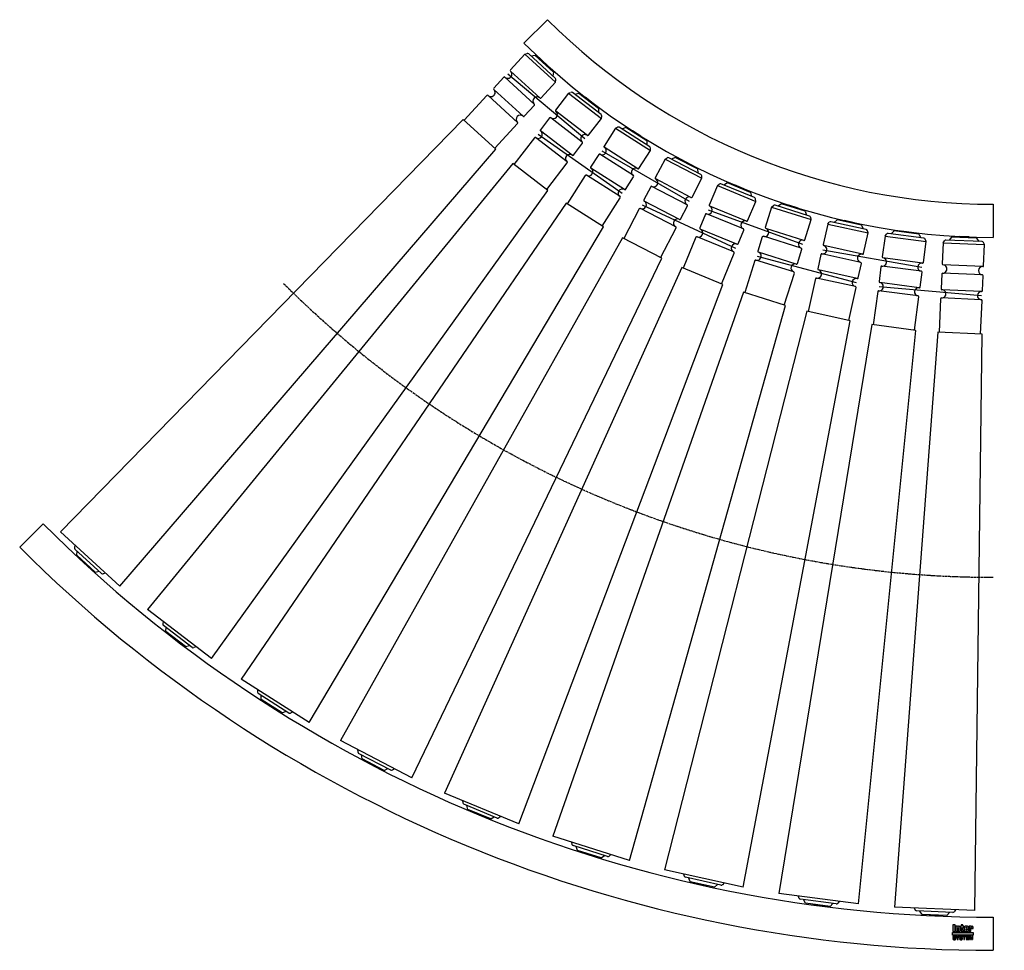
# Model space of a CAD drawing. Header units: millimetres. Extents: x -1174 to 14, y -650 to 473.
import ezdxf

# ---------------------------------------------------------------- set-up
doc = ezdxf.new("R2010")
doc.units = ezdxf.units.MM
doc.header["$LTSCALE"] = 2
doc.linetypes.add('CENTER', pattern=[2, 1.25, -0.25, 0.25, -0.25])
doc.layers.get('0').update_dxf_attribs({"linetype": 'CONTINUOUS', "lineweight": 50})
for name, color, linetype, lineweight in [('Centre Lines', 4, 'CENTER', 25), ('Frame', 1, 'CONTINUOUS', 25), ('Midi', 70, 'CONTINUOUS', 25), ('Rollers', 7, 'CONTINUOUS', 25)]:
    doc.layers.add(name, color=color, linetype=linetype, lineweight=lineweight)

# ---------------------------------------------------------------- blocks, each defined once
blk = doc.blocks.new('A$C20BA1495')
at = {"layer": 'Rollers'}
for p, q in [((6, 0), (-6, 0)), ((-6, -1), (-6, 0)), ((-25, -8.5), (-23.6, -6)), ((-25, -8.5), (-25, -34)), ((-25, -8.5), (25, -8.5)), ((21.8, -5), (-21.8, -5)), ((-15, -1), (-17.9, -5)), ((15, -1), (-15, -1)), ((6, -1), (6, 0)), ((15, -1), (17.9, -5)), ((25, -8.5), (23.6, -6)), ((25, -34), (25, -8.5)), ((24, -35), (-24, -35)), ((-25, -46), (-25, -64)), ((24, -45), (-24, -45)), ((25, -64), (25, -46)), ((24, -65), (-24, -65)), ((-25, -76), (-25, -116.5)), ((24, -75), (-24, -75)), ((25, -116.5), (25, -76)), ((-26.7, -116.5), (-48.5, -811.5)), ((26.7, -116.5), (-26.7, -116.5)), ((48.5, -811.5), (26.7, -116.5)), ((48.5, -811.5), (-48.5, -811.5)), ((-25, -811.5), (-23.6, -814)), ((21.8, -815), (-21.8, -815)), ((-15, -819), (-17.9, -815)), ((15, -819), (-15, -819)), ((-6, -819), (-6, -820)), ((6, -819), (6, -820)), ((15, -819), (17.9, -815)), ((25, -811.5), (23.6, -814)), ((6, -820), (-6, -820))]:
    blk.add_line(p, q, dxfattribs=at)
for centre, radius, start, end in [((-21.8, -7), 2, 90, 150.2551), ((21.8, -7), 2, 29.7449, 90), ((-24, -34), 1, 180, 270), ((-24, -40), 5, 270, 90), ((24, -40), 5, 90, 270), ((24, -34), 1, 270, 0), ((-24, -46), 1, 90, 180), ((24, -46), 1, 0, 90), ((-24, -64), 1, 180, 270), ((-24, -70), 5, 270, 90), ((24, -70), 5, 90, 270), ((24, -64), 1, 270, 0), ((-24, -76), 1, 90, 180), ((24, -76), 1, 0, 90), ((-21.8, -813), 2, 209.7449, 270), ((21.8, -813), 2, 270, 330.2551)]:
    blk.add_arc(centre, radius, start, end, dxfattribs=at)

msp = doc.modelspace()

# ---------------------------------------------------------------- hatches: boundary and pattern name
at = {"layer": 'Frame'}
msp.add_hatch(color=1, dxfattribs=at).paths.add_polyline_path([(-23.8, -631.6), (-23.8, -628.4), (-48.8, -628.4), (-48.8, -631.6)])
h = msp.add_hatch(color=254, dxfattribs=at)
h.paths.add_polyline_path([(-26.7, -622.7), (-26.7, -622.6), (-26.6, -622.6), (-26.6, -622.5), (-26.6, -622.5), (-26.5, -622.5), (-26.4, -622.5), (-26.3, -622.5), (-26.3, -622.5), (-26.2, -622.5), (-26.2, -622.6), (-26.1, -622.6), (-26.1, -622.7), (-26.1, -622.8), (-26.1, -622.9), (-26.1, -623.5), (-23.9, -623.5), (-23.9, -622.8), (-23.9, -622.6), (-23.9, -622.4), (-23.9, -622.2), (-24, -622), (-24.1, -621.9), (-24.1, -621.7), (-24.2, -621.6), (-24.3, -621.5), (-24.4, -621.4), (-24.5, -621.3), (-24.6, -621.2), (-24.8, -621.1), (-24.9, -621.1), (-25.1, -621), (-25.3, -621), (-25.4, -621), (-25.5, -621), (-25.6, -621), (-25.7, -621), (-25.8, -621), (-25.9, -621.1), (-26, -621.1), (-26.1, -621.1), (-26.1, -621.1), (-26.2, -621.1), (-26.3, -621.2), (-26.4, -621.2), (-26.5, -621.2), (-26.5, -621.3), (-26.6, -621.3), (-26.7, -621.4), (-26.8, -621.4), (-26.8, -621), (-29, -621), (-29, -627.3), (-26.7, -627.3), (-26.7, -622.9), (-26.7, -622.8)])
h.paths.add_polyline_path([(-29.6, -622.5), (-29.6, -622.3), (-29.6, -622.1), (-29.6, -621.9), (-29.6, -621.8), (-29.7, -621.7), (-29.7, -621.5), (-29.8, -621.4), (-29.9, -621.3), (-30, -621.3), (-30.1, -621.2), (-30.2, -621.1), (-30.4, -621.1), (-30.5, -621.1), (-30.7, -621), (-30.9, -621), (-31.1, -621), (-33.3, -621), (-33.5, -621), (-33.7, -621), (-33.9, -621.1), (-34.1, -621.1), (-34.2, -621.1), (-34.3, -621.2), (-34.4, -621.3), (-34.5, -621.3), (-34.6, -621.4), (-34.7, -621.5), (-34.7, -621.7), (-34.8, -621.8), (-34.8, -621.9), (-34.8, -622.1), (-34.8, -622.3), (-34.8, -622.5), (-34.8, -625.9), (-34.8, -626.1), (-34.8, -626.3), (-34.8, -626.4), (-34.8, -626.6), (-34.7, -626.7), (-34.7, -626.8), (-34.6, -626.9), (-34.5, -627), (-34.4, -627.1), (-34.3, -627.1), (-34.2, -627.2), (-34.1, -627.2), (-33.9, -627.3), (-33.7, -627.3), (-33.5, -627.3), (-33.3, -627.3), (-31.1, -627.3), (-30.9, -627.3), (-30.7, -627.3), (-30.5, -627.3), (-30.4, -627.2), (-30.2, -627.2), (-30.1, -627.1), (-30, -627.1), (-29.9, -627), (-29.8, -626.9), (-29.7, -626.8), (-29.7, -626.7), (-29.6, -626.6), (-29.6, -626.4), (-29.6, -626.3), (-29.6, -626.1), (-29.6, -625.9), (-29.6, -624.8), (-31.9, -624.8), (-31.9, -625.6), (-31.9, -625.8), (-31.9, -625.8), (-31.9, -625.9), (-32, -626), (-32, -626), (-32.1, -626.1), (-32.1, -626.1), (-32.2, -626.1), (-32.3, -626.1), (-32.3, -626.1), (-32.4, -626), (-32.4, -626), (-32.5, -625.9), (-32.5, -625.8), (-32.5, -625.8), (-32.5, -625.6), (-32.5, -624.3), (-29.6, -624.3)])
h.paths.add_polyline_path([(-31.9, -623.2), (-32.5, -623.2), (-32.5, -622.7), (-32.5, -622.6), (-32.5, -622.5), (-32.5, -622.4), (-32.5, -622.3), (-32.4, -622.3), (-32.4, -622.2), (-32.3, -622.2), (-32.2, -622.2), (-32.1, -622.2), (-32, -622.2), (-32, -622.3), (-31.9, -622.3), (-31.9, -622.4), (-31.9, -622.5), (-31.9, -622.6), (-31.9, -622.7)], flags=16)
h.paths.add_polyline_path([(-36.3, -622.3), (-35.4, -622.3), (-35.4, -621), (-36.3, -621), (-36.3, -619.3), (-38.6, -619.3), (-38.6, -621), (-39.2, -621), (-39.2, -622.3), (-38.6, -622.3), (-38.6, -625.9), (-38.6, -626.1), (-38.6, -626.2), (-38.6, -626.4), (-38.5, -626.5), (-38.5, -626.7), (-38.4, -626.8), (-38.4, -626.9), (-38.3, -627), (-38.2, -627), (-38.1, -627.1), (-38, -627.2), (-37.8, -627.2), (-37.7, -627.2), (-37.5, -627.3), (-37.3, -627.3), (-37.1, -627.3), (-35.4, -627.3), (-35.4, -626.1), (-35.8, -626.1), (-35.9, -626.1), (-36, -626.1), (-36.1, -626.1), (-36.2, -626), (-36.2, -626), (-36.3, -625.9), (-36.3, -625.9), (-36.3, -625.8)])
h.paths.add_polyline_path([(-39.7, -622.8), (-39.7, -622.6), (-39.7, -622.4), (-39.7, -622.2), (-39.8, -622), (-39.8, -621.9), (-39.9, -621.7), (-40, -621.6), (-40.1, -621.5), (-40.2, -621.4), (-40.3, -621.3), (-40.5, -621.2), (-40.6, -621.1), (-40.7, -621.1), (-40.9, -621), (-41.1, -621), (-41.3, -621), (-41.4, -621), (-41.5, -621), (-41.6, -621), (-41.7, -621), (-41.7, -621.1), (-41.8, -621.1), (-41.9, -621.1), (-42, -621.1), (-42.1, -621.1), (-42.2, -621.2), (-42.3, -621.2), (-42.4, -621.2), (-42.4, -621.3), (-42.5, -621.3), (-42.6, -621.4), (-42.7, -621.4), (-42.7, -621), (-44.9, -621), (-44.9, -627.3), (-42.6, -627.3), (-42.6, -622.9), (-42.6, -622.8), (-42.6, -622.7), (-42.6, -622.6), (-42.5, -622.6), (-42.5, -622.5), (-42.5, -622.5), (-42.4, -622.5), (-42.3, -622.5), (-42.2, -622.5), (-42.2, -622.5), (-42.1, -622.5), (-42, -622.6), (-42, -622.6), (-42, -622.7), (-42, -622.8), (-42, -622.9), (-42, -627.3), (-39.7, -627.3)])
h.paths.add_polyline_path([(-45.6, -619.3), (-48.7, -619.3), (-48.7, -627.3), (-45.6, -627.3)])
h = msp.add_hatch(color=7, dxfattribs=at)
h.paths.add_polyline_path([(-27.2, -632.7), (-28.5, -632.7), (-28.5, -637.1), (-27.7, -637.1), (-27.7, -633.4), (-27.6, -633.4), (-26.8, -637.1), (-25.9, -637.1), (-25.1, -633.4), (-25, -633.4), (-25, -637.1), (-24.2, -637.1), (-24.2, -632.7), (-25.5, -632.7), (-26.3, -636.2)])
h.paths.add_polyline_path([(-29.2, -632.7), (-32.5, -632.7), (-32.5, -637.1), (-29.1, -637.1), (-29.1, -636.4), (-31.6, -636.4), (-31.6, -635.2), (-29.4, -635.2), (-29.4, -634.4), (-31.6, -634.4), (-31.6, -633.4), (-29.2, -633.4)])
h.paths.add_polyline_path([(-32.9, -632.7), (-36.6, -632.7), (-36.6, -633.4), (-35.3, -633.4), (-35.3, -637.1), (-34.3, -637.1), (-34.3, -633.4), (-32.9, -633.4)])
h.paths.add_polyline_path([(-37.5, -632.9), (-37.7, -632.8), (-37.8, -632.7), (-38, -632.6), (-38.2, -632.6), (-38.5, -632.6), (-38.7, -632.6), (-38.9, -632.6), (-39.1, -632.6), (-39.3, -632.6), (-39.4, -632.7), (-39.6, -632.7), (-39.7, -632.8), (-39.8, -632.8), (-40, -632.9), (-40.1, -633), (-40.1, -633.1), (-40.2, -633.2), (-40.3, -633.3), (-40.3, -633.5), (-40.4, -633.6), (-40.4, -633.8), (-40.4, -633.9), (-40.4, -634.1), (-40.4, -634.2), (-40.4, -634.4), (-40.3, -634.5), (-40.2, -634.6), (-40.2, -634.7), (-40.1, -634.8), (-40, -634.9), (-39.9, -635), (-39.8, -635), (-39.7, -635.1), (-39.5, -635.1), (-39.4, -635.2), (-39.2, -635.2), (-39.1, -635.2), (-39, -635.3), (-38.9, -635.3), (-38.8, -635.3), (-38.8, -635.3), (-38.7, -635.3), (-38.7, -635.3), (-38.6, -635.3), (-38.6, -635.3), (-38.5, -635.4), (-38.3, -635.4), (-38.2, -635.4), (-38, -635.5), (-37.9, -635.5), (-37.8, -635.6), (-37.7, -635.7), (-37.7, -635.8), (-37.7, -635.9), (-37.7, -636.1), (-37.8, -636.2), (-37.9, -636.3), (-38, -636.4), (-38.2, -636.4), (-38.3, -636.5), (-38.5, -636.5), (-38.7, -636.5), (-38.8, -636.5), (-39, -636.5), (-39.2, -636.4), (-39.3, -636.3), (-39.4, -636.2), (-39.5, -636.1), (-39.6, -636), (-39.6, -635.8), (-40.5, -635.8), (-40.5, -636), (-40.4, -636.2), (-40.4, -636.3), (-40.3, -636.5), (-40.2, -636.6), (-40.1, -636.7), (-40, -636.8), (-39.9, -636.9), (-39.8, -637), (-39.6, -637.1), (-39.5, -637.1), (-39.3, -637.2), (-39.1, -637.2), (-38.9, -637.3), (-38.7, -637.3), (-38.5, -637.3), (-38.4, -637.3), (-38.4, -637.3), (-38.2, -637.3), (-38.1, -637.2), (-38, -637.2), (-37.8, -637.2), (-37.7, -637.1), (-37.5, -637), (-37.4, -637), (-37.3, -636.9), (-37.1, -636.7), (-37, -636.6), (-36.9, -636.4), (-36.9, -636.3), (-36.8, -636.1), (-36.8, -635.8), (-36.8, -635.7), (-36.8, -635.5), (-36.8, -635.4), (-36.9, -635.3), (-36.9, -635.2), (-37, -635.1), (-37, -635.1), (-37.1, -635), (-37.2, -634.9), (-37.3, -634.8), (-37.4, -634.8), (-37.5, -634.7), (-37.6, -634.7), (-37.8, -634.7), (-37.9, -634.6), (-38.1, -634.6), (-38.2, -634.6), (-38.2, -634.5), (-38.3, -634.5), (-38.4, -634.5), (-38.4, -634.5), (-38.5, -634.5), (-38.6, -634.4), (-38.7, -634.4), (-38.7, -634.4), (-38.8, -634.4), (-38.9, -634.4), (-38.9, -634.4), (-39, -634.4), (-39.1, -634.3), (-39.1, -634.3), (-39.2, -634.3), (-39.3, -634.3), (-39.4, -634.2), (-39.4, -634.2), (-39.5, -634.1), (-39.5, -634), (-39.5, -634), (-39.5, -633.9), (-39.6, -633.8), (-39.5, -633.7), (-39.5, -633.6), (-39.4, -633.5), (-39.3, -633.4), (-39.2, -633.4), (-39, -633.4), (-38.9, -633.3), (-38.8, -633.3), (-38.6, -633.3), (-38.4, -633.4), (-38.3, -633.4), (-38.1, -633.5), (-38, -633.5), (-37.9, -633.7), (-37.9, -633.8), (-37.8, -634), (-36.9, -634), (-36.9, -633.9), (-37, -633.7), (-37, -633.6), (-37, -633.5), (-37.1, -633.4), (-37.1, -633.3), (-37.2, -633.2), (-37.3, -633), (-37.4, -632.9)])
h.paths.add_polyline_path([(-40.7, -632.7), (-41.7, -632.7), (-42.6, -634.6), (-43.6, -632.7), (-44.7, -632.7), (-43.1, -635.5), (-43.1, -637.1), (-42.2, -637.1), (-42.2, -635.5)])
h.paths.add_polyline_path([(-45.6, -632.9), (-45.8, -632.8), (-45.9, -632.7), (-46.1, -632.6), (-46.3, -632.6), (-46.5, -632.6), (-46.8, -632.6), (-47, -632.6), (-47.2, -632.6), (-47.3, -632.6), (-47.5, -632.7), (-47.6, -632.7), (-47.8, -632.8), (-47.9, -632.8), (-48, -632.9), (-48.1, -633), (-48.2, -633.1), (-48.3, -633.2), (-48.4, -633.3), (-48.4, -633.5), (-48.4, -633.6), (-48.5, -633.8), (-48.5, -633.9), (-48.5, -634.1), (-48.5, -634.2), (-48.4, -634.4), (-48.4, -634.5), (-48.3, -634.6), (-48.3, -634.7), (-48.2, -634.8), (-48.1, -634.9), (-48, -635), (-47.8, -635), (-47.7, -635.1), (-47.6, -635.1), (-47.5, -635.2), (-47.3, -635.2), (-47.2, -635.2), (-47, -635.3), (-47, -635.3), (-46.9, -635.3), (-46.9, -635.3), (-46.8, -635.3), (-46.7, -635.3), (-46.7, -635.3), (-46.6, -635.3), (-46.6, -635.4), (-46.4, -635.4), (-46.3, -635.4), (-46.1, -635.5), (-46, -635.5), (-45.9, -635.6), (-45.8, -635.7), (-45.8, -635.8), (-45.8, -635.9), (-45.8, -636.1), (-45.9, -636.2), (-46, -636.3), (-46.1, -636.4), (-46.2, -636.4), (-46.4, -636.5), (-46.6, -636.5), (-46.8, -636.5), (-46.9, -636.5), (-47.1, -636.5), (-47.2, -636.4), (-47.4, -636.3), (-47.5, -636.2), (-47.6, -636.1), (-47.6, -636), (-47.6, -635.8), (-48.5, -635.8), (-48.5, -636), (-48.5, -636.2), (-48.5, -636.3), (-48.4, -636.5), (-48.3, -636.6), (-48.2, -636.7), (-48.1, -636.8), (-48, -636.9), (-47.9, -637), (-47.7, -637.1), (-47.5, -637.1), (-47.4, -637.2), (-47.2, -637.2), (-47, -637.3), (-46.8, -637.3), (-46.6, -637.3), (-46.5, -637.3), (-46.4, -637.3), (-46.3, -637.3), (-46.2, -637.2), (-46, -637.2), (-45.9, -637.2), (-45.7, -637.1), (-45.6, -637), (-45.5, -637), (-45.3, -636.9), (-45.2, -636.7), (-45.1, -636.6), (-45, -636.4), (-44.9, -636.3), (-44.9, -636.1), (-44.9, -635.8), (-44.9, -635.7), (-44.9, -635.5), (-44.9, -635.4), (-44.9, -635.3), (-45, -635.2), (-45, -635.1), (-45.1, -635.1), (-45.2, -635), (-45.3, -634.9), (-45.4, -634.8), (-45.5, -634.8), (-45.6, -634.7), (-45.7, -634.7), (-45.9, -634.7), (-46, -634.6), (-46.2, -634.6), (-46.2, -634.6), (-46.3, -634.5), (-46.4, -634.5), (-46.4, -634.5), (-46.5, -634.5), (-46.6, -634.5), (-46.7, -634.4), (-46.7, -634.4), (-46.8, -634.4), (-46.9, -634.4), (-46.9, -634.4), (-47, -634.4), (-47.1, -634.4), (-47.1, -634.3), (-47.2, -634.3), (-47.3, -634.3), (-47.4, -634.3), (-47.4, -634.2), (-47.5, -634.2), (-47.5, -634.1), (-47.6, -634), (-47.6, -634), (-47.6, -633.9), (-47.6, -633.8), (-47.6, -633.7), (-47.5, -633.6), (-47.4, -633.5), (-47.3, -633.4), (-47.2, -633.4), (-47.1, -633.4), (-47, -633.3), (-46.8, -633.3), (-46.7, -633.3), (-46.5, -633.4), (-46.3, -633.4), (-46.2, -633.5), (-46.1, -633.5), (-46, -633.7), (-45.9, -633.8), (-45.9, -634), (-45, -634), (-45, -633.9), (-45, -633.7), (-45, -633.6), (-45.1, -633.5), (-45.1, -633.4), (-45.2, -633.3), (-45.3, -633.2), (-45.4, -633), (-45.5, -632.9)])

# ---------------------------------------------------------------- linework, layer by layer
at = {"layer": 'Centre Lines'}
msp.add_arc((0, 1010), 1210, 225, 270, dxfattribs=at)
at = {"layer": 'Frame', "color": 1, "linetype": 'Continuous'}
for p, q in [((-48.8, -631.6), (-48.8, -628.4)), ((-48.8, -628.4), (-23.8, -628.4)), ((-23.8, -628.4), (-23.8, -631.6)), ((-23.8, -631.6), (-48.8, -631.6))]:
    msp.add_line(p, q, dxfattribs=at)
at = {"layer": 'Frame', "color": 7, "linetype": 'Continuous'}
for p, q in [((-45.6, -619.3), (-48.7, -619.3)), ((-48.7, -619.3), (-48.7, -627.3)), ((-48.7, -627.3), (-45.6, -627.3)), ((-45.6, -627.3), (-45.6, -619.3)), ((-42.7, -621), (-44.9, -621)), ((-44.9, -621), (-44.9, -627.3)), ((-44.9, -627.3), (-42.6, -627.3)), ((-42.7, -621.4), (-42.7, -621)), ((-42.6, -621.4), (-42.7, -621.4)), ((-42.5, -621.3), (-42.6, -621.4)), ((-42.6, -622.6), (-42.5, -622.6)), ((-42.6, -622.7), (-42.6, -622.6)), ((-42.6, -622.8), (-42.6, -622.7)), ((-42.6, -622.9), (-42.6, -622.8)), ((-42.6, -627.3), (-42.6, -622.9)), ((-42.4, -621.3), (-42.5, -621.3)), ((-42.5, -622.5), (-42.4, -622.5)), ((-42.5, -622.5), (-42.5, -622.5)), ((-42.5, -622.6), (-42.5, -622.5)), ((-42.4, -621.2), (-42.4, -621.3)), ((-42.3, -621.2), (-42.4, -621.2)), ((-42.4, -622.5), (-42.3, -622.5)), ((-42.2, -621.2), (-42.3, -621.2)), ((-42.3, -622.5), (-42.2, -622.5)), ((-42.1, -621.1), (-42.2, -621.2)), ((-42.2, -622.5), (-42.1, -622.5)), ((-42.2, -622.5), (-42.2, -622.5)), ((-42, -621.1), (-42.1, -621.1)), ((-42.1, -622.5), (-42, -622.6)), ((-41.9, -621.1), (-42, -621.1)), ((-42, -622.6), (-42, -622.6)), ((-42, -622.6), (-42, -622.7)), ((-42, -622.7), (-42, -622.8)), ((-42, -622.8), (-42, -622.9)), ((-42, -622.9), (-42, -627.3)), ((-42, -627.3), (-39.7, -627.3)), ((-41.8, -621.1), (-41.9, -621.1)), ((-41.7, -621.1), (-41.8, -621.1)), ((-41.7, -621), (-41.7, -621.1)), ((-41.6, -621), (-41.7, -621)), ((-41.5, -621), (-41.6, -621)), ((-41.4, -621), (-41.5, -621)), ((-41.3, -621), (-41.4, -621)), ((-41.1, -621), (-41.3, -621)), ((-40.9, -621), (-41.1, -621)), ((-40.7, -621.1), (-40.9, -621)), ((-40.6, -621.1), (-40.7, -621.1)), ((-40.5, -621.2), (-40.6, -621.1)), ((-40.3, -621.3), (-40.5, -621.2)), ((-40.2, -621.4), (-40.3, -621.3)), ((-40.1, -621.5), (-40.2, -621.4)), ((-40, -621.6), (-40.1, -621.5)), ((-39.9, -621.7), (-40, -621.6)), ((-39.8, -621.9), (-39.9, -621.7)), ((-39.8, -622), (-39.8, -621.9)), ((-39.7, -622.2), (-39.8, -622)), ((-39.7, -622.4), (-39.7, -622.2)), ((-39.7, -622.6), (-39.7, -622.4)), ((-39.7, -622.8), (-39.7, -622.6)), ((-39.7, -627.3), (-39.7, -622.8)), ((-39.2, -621), (-39.2, -622.3)), ((-38.6, -621), (-39.2, -621)), ((-39.2, -622.3), (-38.6, -622.3)), ((-38.6, -619.3), (-38.6, -621)), ((-36.3, -619.3), (-38.6, -619.3)), ((-38.6, -622.3), (-38.6, -625.9)), ((-38.6, -625.9), (-38.6, -626.1)), ((-38.6, -626.1), (-38.6, -626.2)), ((-38.6, -626.2), (-38.6, -626.4)), ((-38.6, -626.4), (-38.5, -626.5)), ((-38.5, -626.5), (-38.5, -626.7)), ((-38.5, -626.7), (-38.4, -626.8)), ((-38.4, -626.8), (-38.4, -626.9)), ((-38.4, -626.9), (-38.3, -627)), ((-38.3, -627), (-38.2, -627)), ((-38.2, -627), (-38.1, -627.1)), ((-38.1, -627.1), (-38, -627.2)), ((-38, -627.2), (-37.8, -627.2)), ((-37.8, -627.2), (-37.7, -627.2)), ((-37.7, -627.2), (-37.5, -627.3)), ((-37.5, -627.3), (-37.3, -627.3)), ((-37.3, -627.3), (-37.1, -627.3)), ((-37.1, -627.3), (-35.4, -627.3)), ((-36.3, -621), (-36.3, -619.3)), ((-35.4, -621), (-36.3, -621)), ((-36.3, -622.3), (-35.4, -622.3)), ((-36.3, -625.8), (-36.3, -622.3)), ((-36.3, -625.9), (-36.3, -625.8)), ((-36.3, -625.9), (-36.3, -625.9)), ((-36.2, -626), (-36.3, -625.9)), ((-36.2, -626), (-36.2, -626)), ((-36.1, -626.1), (-36.2, -626)), ((-36, -626.1), (-36.1, -626.1)), ((-35.9, -626.1), (-36, -626.1)), ((-35.8, -626.1), (-35.9, -626.1)), ((-35.4, -626.1), (-35.8, -626.1)), ((-35.4, -622.3), (-35.4, -621)), ((-35.4, -627.3), (-35.4, -626.1)), ((-34.7, -621.7), (-34.8, -621.8)), ((-34.8, -621.8), (-34.8, -621.9)), ((-34.8, -621.9), (-34.8, -622.1)), ((-34.8, -622.1), (-34.8, -622.3)), ((-34.8, -622.3), (-34.8, -622.5)), ((-34.8, -622.5), (-34.8, -625.9)), ((-34.8, -625.9), (-34.8, -626.1)), ((-34.8, -626.1), (-34.8, -626.3)), ((-34.8, -626.3), (-34.8, -626.4)), ((-34.8, -626.4), (-34.8, -626.6)), ((-34.8, -626.6), (-34.7, -626.7)), ((-34.6, -621.4), (-34.7, -621.5)), ((-34.7, -621.5), (-34.7, -621.7)), ((-34.7, -626.7), (-34.7, -626.8)), ((-34.7, -626.8), (-34.6, -626.9)), ((-34.5, -621.3), (-34.6, -621.4)), ((-34.6, -626.9), (-34.5, -627)), ((-34.4, -621.3), (-34.5, -621.3)), ((-34.5, -627), (-34.4, -627.1)), ((-34.3, -621.2), (-34.4, -621.3)), ((-34.4, -627.1), (-34.3, -627.1)), ((-34.2, -621.1), (-34.3, -621.2)), ((-34.3, -627.1), (-34.2, -627.2)), ((-34.1, -621.1), (-34.2, -621.1)), ((-34.2, -627.2), (-34.1, -627.2)), ((-33.9, -621.1), (-34.1, -621.1)), ((-34.1, -627.2), (-33.9, -627.3)), ((-33.7, -621), (-33.9, -621.1)), ((-33.9, -627.3), (-33.7, -627.3)), ((-33.5, -621), (-33.7, -621)), ((-33.7, -627.3), (-33.5, -627.3)), ((-33.3, -621), (-33.5, -621)), ((-33.5, -627.3), (-33.3, -627.3)), ((-31.1, -621), (-33.3, -621)), ((-33.3, -627.3), (-31.1, -627.3)), ((-32.5, -622.3), (-32.4, -622.3)), ((-32.5, -622.4), (-32.5, -622.3)), ((-32.5, -622.5), (-32.5, -622.4)), ((-32.5, -622.6), (-32.5, -622.5)), ((-32.5, -622.7), (-32.5, -622.6)), ((-32.5, -623.2), (-32.5, -622.7)), ((-31.9, -623.2), (-32.5, -623.2)), ((-32.5, -625.6), (-32.5, -624.3)), ((-32.5, -624.3), (-29.6, -624.3)), ((-32.5, -625.8), (-32.5, -625.6)), ((-32.5, -625.8), (-32.5, -625.8)), ((-32.5, -625.9), (-32.5, -625.8)), ((-32.4, -626), (-32.5, -625.9)), ((-32.4, -622.2), (-32.3, -622.2)), ((-32.4, -622.3), (-32.4, -622.2)), ((-32.4, -626), (-32.4, -626)), ((-32.3, -626.1), (-32.4, -626)), ((-32.3, -622.2), (-32.2, -622.2)), ((-32.3, -626.1), (-32.3, -626.1)), ((-32.2, -626.1), (-32.3, -626.1)), ((-32.2, -622.2), (-32.1, -622.2)), ((-32.1, -626.1), (-32.2, -626.1)), ((-32.1, -622.2), (-32, -622.2)), ((-32, -626), (-32.1, -626.1)), ((-32.1, -626.1), (-32.1, -626.1)), ((-32, -622.2), (-32, -622.3)), ((-32, -622.3), (-31.9, -622.3)), ((-31.9, -625.9), (-32, -626)), ((-32, -626), (-32, -626)), ((-31.9, -622.3), (-31.9, -622.4)), ((-31.9, -622.4), (-31.9, -622.5)), ((-31.9, -622.5), (-31.9, -622.6)), ((-31.9, -622.6), (-31.9, -622.7)), ((-31.9, -622.7), (-31.9, -623.2)), ((-31.9, -624.8), (-31.9, -625.6)), ((-29.6, -624.8), (-31.9, -624.8)), ((-31.9, -625.6), (-31.9, -625.8)), ((-31.9, -625.8), (-31.9, -625.9)), ((-31.9, -625.8), (-31.9, -625.8)), ((-30.9, -621), (-31.1, -621)), ((-31.1, -627.3), (-30.9, -627.3)), ((-30.7, -621), (-30.9, -621)), ((-30.9, -627.3), (-30.7, -627.3)), ((-30.5, -621.1), (-30.7, -621)), ((-30.7, -627.3), (-30.5, -627.3)), ((-30.4, -621.1), (-30.5, -621.1)), ((-30.5, -627.3), (-30.4, -627.2)), ((-30.2, -621.1), (-30.4, -621.1)), ((-30.4, -627.2), (-30.2, -627.2)), ((-30.1, -621.2), (-30.2, -621.1)), ((-30.2, -627.2), (-30.1, -627.1)), ((-30, -621.3), (-30.1, -621.2)), ((-30.1, -627.1), (-30, -627.1)), ((-29.9, -621.3), (-30, -621.3)), ((-30, -627.1), (-29.9, -627)), ((-29.8, -621.4), (-29.9, -621.3)), ((-29.9, -627), (-29.8, -626.9)), ((-29.7, -621.5), (-29.8, -621.4)), ((-29.8, -626.9), (-29.7, -626.8)), ((-29.7, -621.7), (-29.7, -621.5)), ((-29.6, -621.8), (-29.7, -621.7)), ((-29.7, -626.7), (-29.6, -626.6)), ((-29.7, -626.8), (-29.7, -626.7)), ((-29.6, -621.9), (-29.6, -621.8)), ((-29.6, -622.1), (-29.6, -621.9)), ((-29.6, -622.3), (-29.6, -622.1)), ((-29.6, -622.5), (-29.6, -622.3)), ((-29.6, -624.3), (-29.6, -622.5)), ((-29.6, -625.9), (-29.6, -624.8)), ((-29.6, -626.1), (-29.6, -625.9)), ((-29.6, -626.3), (-29.6, -626.1)), ((-29.6, -626.4), (-29.6, -626.3)), ((-29.6, -626.6), (-29.6, -626.4)), ((-26.8, -621), (-29, -621)), ((-29, -621), (-29, -627.3)), ((-29, -627.3), (-26.7, -627.3)), ((-26.8, -621.4), (-26.8, -621)), ((-26.7, -621.4), (-26.8, -621.4)), ((-26.6, -621.3), (-26.7, -621.4)), ((-26.7, -622.6), (-26.6, -622.6)), ((-26.7, -622.7), (-26.7, -622.6)), ((-26.7, -622.8), (-26.7, -622.7)), ((-26.7, -622.9), (-26.7, -622.8)), ((-26.7, -627.3), (-26.7, -622.9)), ((-26.5, -621.3), (-26.6, -621.3)), ((-26.6, -622.5), (-26.5, -622.5)), ((-26.6, -622.5), (-26.6, -622.5)), ((-26.6, -622.6), (-26.6, -622.5)), ((-26.5, -621.2), (-26.5, -621.3)), ((-26.4, -621.2), (-26.5, -621.2)), ((-26.5, -622.5), (-26.4, -622.5)), ((-26.3, -621.2), (-26.4, -621.2)), ((-26.4, -622.5), (-26.3, -622.5)), ((-26.2, -621.1), (-26.3, -621.2)), ((-26.3, -622.5), (-26.2, -622.5)), ((-26.3, -622.5), (-26.3, -622.5)), ((-26.1, -621.1), (-26.2, -621.1)), ((-26.2, -622.5), (-26.2, -622.6)), ((-26.2, -622.6), (-26.1, -622.6)), ((-26.1, -621.1), (-26.1, -621.1)), ((-26, -621.1), (-26.1, -621.1)), ((-26.1, -622.6), (-26.1, -622.7)), ((-26.1, -622.7), (-26.1, -622.8)), ((-26.1, -622.8), (-26.1, -622.9)), ((-26.1, -622.9), (-26.1, -623.5)), ((-26.1, -623.5), (-23.9, -623.5)), ((-25.9, -621.1), (-26, -621.1)), ((-25.8, -621), (-25.9, -621.1)), ((-25.7, -621), (-25.8, -621)), ((-25.6, -621), (-25.7, -621)), ((-25.5, -621), (-25.6, -621)), ((-25.4, -621), (-25.5, -621)), ((-25.3, -621), (-25.4, -621)), ((-25.1, -621), (-25.3, -621)), ((-24.9, -621.1), (-25.1, -621)), ((-24.8, -621.1), (-24.9, -621.1)), ((-24.6, -621.2), (-24.8, -621.1)), ((-24.5, -621.3), (-24.6, -621.2)), ((-24.4, -621.4), (-24.5, -621.3)), ((-24.3, -621.5), (-24.4, -621.4)), ((-24.2, -621.6), (-24.3, -621.5)), ((-24.1, -621.7), (-24.2, -621.6)), ((-24.1, -621.9), (-24.1, -621.7)), ((-24, -622), (-24.1, -621.9)), ((-23.9, -622.2), (-24, -622)), ((-23.9, -622.4), (-23.9, -622.2)), ((-23.9, -622.6), (-23.9, -622.4)), ((-23.9, -622.8), (-23.9, -622.6)), ((-23.9, -623.5), (-23.9, -622.8)), ((-48.4, -633.6), (-48.5, -633.8)), ((-48.5, -633.8), (-48.5, -633.9)), ((-48.5, -633.9), (-48.5, -634.1)), ((-48.5, -634.1), (-48.5, -634.2)), ((-48.5, -634.2), (-48.4, -634.4)), ((-47.6, -635.8), (-48.5, -635.8)), ((-48.5, -635.8), (-48.5, -636)), ((-48.5, -636), (-48.5, -636.2)), ((-48.5, -636.2), (-48.5, -636.3)), ((-48.5, -636.3), (-48.4, -636.5)), ((-48.3, -633.2), (-48.4, -633.3)), ((-48.4, -633.3), (-48.4, -633.5)), ((-48.4, -633.5), (-48.4, -633.6)), ((-48.4, -634.4), (-48.4, -634.5)), ((-48.4, -634.5), (-48.3, -634.6)), ((-48.4, -636.5), (-48.3, -636.6)), ((-48.2, -633.1), (-48.3, -633.2)), ((-48.3, -634.6), (-48.3, -634.7)), ((-48.3, -634.7), (-48.2, -634.8)), ((-48.3, -636.6), (-48.2, -636.7)), ((-48.1, -633), (-48.2, -633.1)), ((-48.2, -634.8), (-48.1, -634.9)), ((-48.2, -636.7), (-48.1, -636.8)), ((-48, -632.9), (-48.1, -633)), ((-48.1, -634.9), (-48, -635)), ((-48.1, -636.8), (-48, -636.9)), ((-47.9, -632.8), (-48, -632.9)), ((-48, -635), (-47.8, -635)), ((-48, -636.9), (-47.9, -637)), ((-47.8, -632.8), (-47.9, -632.8)), ((-47.9, -637), (-47.7, -637.1)), ((-47.6, -632.7), (-47.8, -632.8)), ((-47.8, -635), (-47.7, -635.1)), ((-47.7, -635.1), (-47.6, -635.1)), ((-47.7, -637.1), (-47.5, -637.1)), ((-47.5, -632.7), (-47.6, -632.7)), ((-47.6, -633.7), (-47.5, -633.6)), ((-47.6, -633.8), (-47.6, -633.7)), ((-47.6, -633.9), (-47.6, -633.8)), ((-47.6, -634), (-47.6, -633.9)), ((-47.6, -634), (-47.6, -634)), ((-47.5, -634.1), (-47.6, -634)), ((-47.6, -635.1), (-47.5, -635.2)), ((-47.6, -636), (-47.6, -635.8)), ((-47.6, -636.1), (-47.6, -636)), ((-47.5, -636.2), (-47.6, -636.1)), ((-47.3, -632.6), (-47.5, -632.7)), ((-47.5, -633.6), (-47.4, -633.5)), ((-47.5, -634.2), (-47.5, -634.1)), ((-47.4, -634.2), (-47.5, -634.2)), ((-47.5, -635.2), (-47.3, -635.2)), ((-47.4, -636.3), (-47.5, -636.2)), ((-47.5, -637.1), (-47.4, -637.2)), ((-47.4, -633.5), (-47.3, -633.4)), ((-47.4, -634.3), (-47.4, -634.2)), ((-47.3, -634.3), (-47.4, -634.3)), ((-47.2, -636.4), (-47.4, -636.3)), ((-47.4, -637.2), (-47.2, -637.2)), ((-47.2, -632.6), (-47.3, -632.6)), ((-47.3, -633.4), (-47.2, -633.4)), ((-47.2, -634.3), (-47.3, -634.3)), ((-47.3, -635.2), (-47.2, -635.2)), ((-47, -632.6), (-47.2, -632.6)), ((-47.2, -633.4), (-47.1, -633.4)), ((-47.1, -634.3), (-47.2, -634.3)), ((-47.2, -635.2), (-47, -635.3)), ((-47.1, -636.5), (-47.2, -636.4)), ((-47.2, -637.2), (-47, -637.3)), ((-47.1, -633.4), (-47, -633.3)), ((-47.1, -634.4), (-47.1, -634.3)), ((-47, -634.4), (-47.1, -634.4)), ((-46.9, -636.5), (-47.1, -636.5)), ((-46.8, -632.6), (-47, -632.6)), ((-47, -633.3), (-46.8, -633.3)), ((-46.9, -634.4), (-47, -634.4)), ((-47, -635.3), (-46.9, -635.3)), ((-47, -635.3), (-47, -635.3)), ((-47, -637.3), (-46.8, -637.3)), ((-46.9, -634.4), (-46.9, -634.4)), ((-46.8, -634.4), (-46.9, -634.4)), ((-46.9, -635.3), (-46.8, -635.3)), ((-46.9, -635.3), (-46.9, -635.3)), ((-46.8, -636.5), (-46.9, -636.5)), ((-46.5, -632.6), (-46.8, -632.6)), ((-46.8, -633.3), (-46.7, -633.3)), ((-46.7, -634.4), (-46.8, -634.4)), ((-46.8, -635.3), (-46.7, -635.3)), ((-46.6, -636.5), (-46.8, -636.5)), ((-46.8, -637.3), (-46.6, -637.3)), ((-46.7, -633.3), (-46.5, -633.4)), ((-46.7, -634.4), (-46.7, -634.4)), ((-46.6, -634.5), (-46.7, -634.4)), ((-46.7, -635.3), (-46.6, -635.3)), ((-46.7, -635.3), (-46.7, -635.3)), ((-46.5, -634.5), (-46.6, -634.5)), ((-46.6, -635.3), (-46.6, -635.4)), ((-46.6, -635.4), (-46.4, -635.4)), ((-46.4, -636.5), (-46.6, -636.5)), ((-46.6, -637.3), (-46.5, -637.3)), ((-46.3, -632.6), (-46.5, -632.6)), ((-46.5, -633.4), (-46.3, -633.4)), ((-46.4, -634.5), (-46.5, -634.5)), ((-46.5, -637.3), (-46.4, -637.3)), ((-46.4, -634.5), (-46.4, -634.5)), ((-46.3, -634.5), (-46.4, -634.5)), ((-46.4, -635.4), (-46.3, -635.4)), ((-46.2, -636.4), (-46.4, -636.5)), ((-46.4, -637.3), (-46.3, -637.3)), ((-46.1, -632.6), (-46.3, -632.6)), ((-46.3, -633.4), (-46.2, -633.5)), ((-46.2, -634.6), (-46.3, -634.5)), ((-46.3, -635.4), (-46.1, -635.5)), ((-46.3, -637.3), (-46.2, -637.2)), ((-46.2, -633.5), (-46.1, -633.5)), ((-46.2, -634.6), (-46.2, -634.6)), ((-46, -634.6), (-46.2, -634.6)), ((-46.1, -636.4), (-46.2, -636.4)), ((-46.2, -637.2), (-46, -637.2)), ((-45.9, -632.7), (-46.1, -632.6)), ((-46.1, -633.5), (-46, -633.7)), ((-46.1, -635.5), (-46, -635.5)), ((-46, -636.3), (-46.1, -636.4)), ((-46, -633.7), (-45.9, -633.8)), ((-45.9, -634.7), (-46, -634.6)), ((-46, -635.5), (-45.9, -635.6)), ((-45.9, -636.2), (-46, -636.3)), ((-46, -637.2), (-45.9, -637.2)), ((-45.8, -632.8), (-45.9, -632.7)), ((-45.9, -633.8), (-45.9, -634)), ((-45.9, -634), (-45, -634)), ((-45.7, -634.7), (-45.9, -634.7)), ((-45.9, -635.6), (-45.8, -635.7)), ((-45.8, -636.1), (-45.9, -636.2)), ((-45.9, -637.2), (-45.7, -637.1)), ((-45.6, -632.9), (-45.8, -632.8)), ((-45.8, -635.7), (-45.8, -635.8)), ((-45.8, -635.8), (-45.8, -635.9)), ((-45.8, -635.9), (-45.8, -636.1)), ((-45.6, -634.7), (-45.7, -634.7)), ((-45.7, -637.1), (-45.6, -637)), ((-45.5, -632.9), (-45.6, -632.9)), ((-45.5, -634.8), (-45.6, -634.7)), ((-45.6, -637), (-45.5, -637)), ((-45.4, -633), (-45.5, -632.9)), ((-45.4, -634.8), (-45.5, -634.8)), ((-45.5, -637), (-45.3, -636.9)), ((-45.3, -633.2), (-45.4, -633)), ((-45.3, -634.9), (-45.4, -634.8)), ((-45.2, -633.3), (-45.3, -633.2)), ((-45.2, -635), (-45.3, -634.9)), ((-45.3, -636.9), (-45.2, -636.7)), ((-45.1, -633.4), (-45.2, -633.3)), ((-45.1, -635.1), (-45.2, -635)), ((-45.2, -636.7), (-45.1, -636.6)), ((-45.1, -633.5), (-45.1, -633.4)), ((-45, -633.6), (-45.1, -633.5)), ((-45, -635.1), (-45.1, -635.1)), ((-45.1, -636.6), (-45, -636.4)), ((-45, -633.7), (-45, -633.6)), ((-45, -633.9), (-45, -633.7)), ((-45, -634), (-45, -633.9)), ((-45, -635.2), (-45, -635.1)), ((-44.9, -635.3), (-45, -635.2)), ((-45, -636.4), (-44.9, -636.3)), ((-44.9, -635.4), (-44.9, -635.3)), ((-44.9, -635.5), (-44.9, -635.4)), ((-44.9, -635.7), (-44.9, -635.5)), ((-44.9, -635.8), (-44.9, -635.7)), ((-44.9, -636.1), (-44.9, -635.8)), ((-44.9, -636.3), (-44.9, -636.1)), ((-43.6, -632.7), (-44.7, -632.7)), ((-44.7, -632.7), (-43.1, -635.5)), ((-42.6, -634.6), (-43.6, -632.7)), ((-43.1, -635.5), (-43.1, -637.1)), ((-43.1, -637.1), (-42.2, -637.1)), ((-41.7, -632.7), (-42.6, -634.6)), ((-42.2, -635.5), (-40.7, -632.7)), ((-42.2, -637.1), (-42.2, -635.5)), ((-40.7, -632.7), (-41.7, -632.7)), ((-40.5, -635.8), (-40.5, -636)), ((-39.6, -635.8), (-40.5, -635.8)), ((-40.5, -636), (-40.4, -636.2)), ((-40.3, -633.5), (-40.4, -633.6)), ((-40.4, -633.6), (-40.4, -633.8)), ((-40.4, -633.8), (-40.4, -633.9)), ((-40.4, -633.9), (-40.4, -634.1)), ((-40.4, -634.1), (-40.4, -634.2)), ((-40.4, -634.2), (-40.4, -634.4)), ((-40.4, -634.4), (-40.3, -634.5)), ((-40.4, -636.2), (-40.4, -636.3)), ((-40.4, -636.3), (-40.3, -636.5)), ((-40.2, -633.2), (-40.3, -633.3)), ((-40.3, -633.3), (-40.3, -633.5)), ((-40.3, -634.5), (-40.2, -634.6)), ((-40.3, -636.5), (-40.2, -636.6)), ((-40.1, -633.1), (-40.2, -633.2)), ((-40.2, -634.6), (-40.2, -634.7)), ((-40.2, -634.7), (-40.1, -634.8)), ((-40.2, -636.6), (-40.1, -636.7)), ((-40, -632.9), (-40.1, -633)), ((-40.1, -633), (-40.1, -633.1)), ((-40.1, -634.8), (-40, -634.9)), ((-40.1, -636.7), (-40, -636.8)), ((-39.8, -632.8), (-40, -632.9)), ((-40, -634.9), (-39.9, -635)), ((-40, -636.8), (-39.9, -636.9)), ((-39.9, -635), (-39.8, -635)), ((-39.9, -636.9), (-39.8, -637)), ((-39.7, -632.8), (-39.8, -632.8)), ((-39.8, -635), (-39.7, -635.1)), ((-39.8, -637), (-39.6, -637.1)), ((-39.6, -632.7), (-39.7, -632.8)), ((-39.7, -635.1), (-39.5, -635.1)), ((-39.4, -632.7), (-39.6, -632.7)), ((-39.6, -633.8), (-39.5, -633.7)), ((-39.5, -633.9), (-39.6, -633.8)), ((-39.6, -636), (-39.6, -635.8)), ((-39.5, -636.1), (-39.6, -636)), ((-39.6, -637.1), (-39.5, -637.1)), ((-39.5, -633.6), (-39.4, -633.5)), ((-39.5, -633.7), (-39.5, -633.6)), ((-39.5, -634), (-39.5, -633.9)), ((-39.5, -634), (-39.5, -634)), ((-39.5, -634.1), (-39.5, -634)), ((-39.4, -634.2), (-39.5, -634.1)), ((-39.5, -635.1), (-39.4, -635.2)), ((-39.4, -636.2), (-39.5, -636.1)), ((-39.5, -637.1), (-39.3, -637.2)), ((-39.3, -632.6), (-39.4, -632.7)), ((-39.4, -633.5), (-39.3, -633.4)), ((-39.4, -634.2), (-39.4, -634.2)), ((-39.3, -634.3), (-39.4, -634.2)), ((-39.4, -635.2), (-39.2, -635.2)), ((-39.3, -636.3), (-39.4, -636.2)), ((-39.1, -632.6), (-39.3, -632.6)), ((-39.3, -633.4), (-39.2, -633.4)), ((-39.2, -634.3), (-39.3, -634.3)), ((-39.2, -636.4), (-39.3, -636.3)), ((-39.3, -637.2), (-39.1, -637.2)), ((-39.2, -633.4), (-39, -633.4)), ((-39.1, -634.3), (-39.2, -634.3)), ((-39.2, -635.2), (-39.1, -635.2)), ((-39, -636.5), (-39.2, -636.4)), ((-38.9, -632.6), (-39.1, -632.6)), ((-39.1, -634.3), (-39.1, -634.3)), ((-39, -634.4), (-39.1, -634.3)), ((-39.1, -635.2), (-39, -635.3)), ((-39.1, -637.2), (-38.9, -637.3)), ((-39, -633.4), (-38.9, -633.3)), ((-38.9, -634.4), (-39, -634.4)), ((-39, -635.3), (-38.9, -635.3)), ((-38.8, -636.5), (-39, -636.5)), ((-38.7, -632.6), (-38.9, -632.6)), ((-38.9, -633.3), (-38.8, -633.3)), ((-38.9, -634.4), (-38.9, -634.4)), ((-38.8, -634.4), (-38.9, -634.4)), ((-38.9, -635.3), (-38.8, -635.3)), ((-38.9, -637.3), (-38.7, -637.3)), ((-38.8, -633.3), (-38.6, -633.3)), ((-38.7, -634.4), (-38.8, -634.4)), ((-38.8, -635.3), (-38.7, -635.3)), ((-38.8, -635.3), (-38.8, -635.3)), ((-38.7, -636.5), (-38.8, -636.5)), ((-38.5, -632.6), (-38.7, -632.6)), ((-38.7, -634.4), (-38.7, -634.4)), ((-38.6, -634.4), (-38.7, -634.4)), ((-38.7, -635.3), (-38.6, -635.3)), ((-38.7, -635.3), (-38.7, -635.3)), ((-38.5, -636.5), (-38.7, -636.5)), ((-38.7, -637.3), (-38.5, -637.3)), ((-38.6, -633.3), (-38.4, -633.4)), ((-38.5, -634.5), (-38.6, -634.4)), ((-38.6, -635.3), (-38.5, -635.4)), ((-38.6, -635.3), (-38.6, -635.3)), ((-38.2, -632.6), (-38.5, -632.6)), ((-38.4, -634.5), (-38.5, -634.5)), ((-38.5, -635.4), (-38.3, -635.4)), ((-38.3, -636.5), (-38.5, -636.5)), ((-38.5, -637.3), (-38.4, -637.3)), ((-38.4, -633.4), (-38.3, -633.4)), ((-38.4, -634.5), (-38.4, -634.5)), ((-38.3, -634.5), (-38.4, -634.5)), ((-38.4, -637.3), (-38.4, -637.3)), ((-38.4, -637.3), (-38.2, -637.3)), ((-38.3, -633.4), (-38.1, -633.5)), ((-38.2, -634.5), (-38.3, -634.5)), ((-38.3, -635.4), (-38.2, -635.4)), ((-38.2, -636.4), (-38.3, -636.5)), ((-38, -632.6), (-38.2, -632.6)), ((-38.2, -634.6), (-38.2, -634.5)), ((-38.1, -634.6), (-38.2, -634.6)), ((-38.2, -635.4), (-38, -635.5)), ((-38, -636.4), (-38.2, -636.4)), ((-38.2, -637.3), (-38.1, -637.2)), ((-38.1, -633.5), (-38, -633.5)), ((-37.9, -634.6), (-38.1, -634.6)), ((-38.1, -637.2), (-38, -637.2)), ((-37.8, -632.7), (-38, -632.6)), ((-38, -633.5), (-37.9, -633.7)), ((-38, -635.5), (-37.9, -635.5)), ((-37.9, -636.3), (-38, -636.4)), ((-38, -637.2), (-37.8, -637.2)), ((-37.9, -633.7), (-37.9, -633.8)), ((-37.9, -633.8), (-37.8, -634)), ((-37.8, -634.7), (-37.9, -634.6)), ((-37.9, -635.5), (-37.8, -635.6)), ((-37.8, -636.2), (-37.9, -636.3)), ((-37.7, -632.8), (-37.8, -632.7)), ((-37.8, -634), (-36.9, -634)), ((-37.6, -634.7), (-37.8, -634.7)), ((-37.8, -635.6), (-37.7, -635.7)), ((-37.7, -636.1), (-37.8, -636.2)), ((-37.8, -637.2), (-37.7, -637.1)), ((-37.5, -632.9), (-37.7, -632.8)), ((-37.7, -635.7), (-37.7, -635.8)), ((-37.7, -635.8), (-37.7, -635.9)), ((-37.7, -635.9), (-37.7, -636.1)), ((-37.7, -637.1), (-37.5, -637)), ((-37.5, -634.7), (-37.6, -634.7)), ((-37.4, -632.9), (-37.5, -632.9)), ((-37.4, -634.8), (-37.5, -634.7)), ((-37.5, -637), (-37.4, -637)), ((-37.3, -633), (-37.4, -632.9)), ((-37.3, -634.8), (-37.4, -634.8)), ((-37.4, -637), (-37.3, -636.9)), ((-37.2, -633.2), (-37.3, -633)), ((-37.2, -634.9), (-37.3, -634.8)), ((-37.3, -636.9), (-37.1, -636.7)), ((-37.1, -633.3), (-37.2, -633.2)), ((-37.1, -635), (-37.2, -634.9)), ((-37.1, -633.4), (-37.1, -633.3)), ((-37, -633.5), (-37.1, -633.4)), ((-37, -635.1), (-37.1, -635)), ((-37.1, -636.7), (-37, -636.6)), ((-37, -633.6), (-37, -633.5)), ((-37, -633.7), (-37, -633.6)), ((-36.9, -633.9), (-37, -633.7)), ((-37, -635.1), (-37, -635.1)), ((-36.9, -635.2), (-37, -635.1)), ((-37, -636.6), (-36.9, -636.4)), ((-36.9, -634), (-36.9, -633.9)), ((-36.9, -635.3), (-36.9, -635.2)), ((-36.8, -635.4), (-36.9, -635.3)), ((-36.9, -636.3), (-36.8, -636.1)), ((-36.9, -636.4), (-36.9, -636.3)), ((-36.8, -635.5), (-36.8, -635.4)), ((-36.8, -635.7), (-36.8, -635.5)), ((-36.8, -635.8), (-36.8, -635.7)), ((-36.8, -636.1), (-36.8, -635.8)), ((-36.6, -632.7), (-36.6, -633.4)), ((-32.9, -632.7), (-36.6, -632.7)), ((-36.6, -633.4), (-35.3, -633.4)), ((-35.3, -633.4), (-35.3, -637.1)), ((-35.3, -637.1), (-34.3, -637.1)), ((-34.3, -637.1), (-34.3, -633.4)), ((-34.3, -633.4), (-32.9, -633.4)), ((-32.9, -633.4), (-32.9, -632.7)), ((-29.2, -632.7), (-32.5, -632.7)), ((-32.5, -632.7), (-32.5, -637.1)), ((-32.5, -637.1), (-29.1, -637.1)), ((-31.6, -633.4), (-29.2, -633.4)), ((-31.6, -634.4), (-31.6, -633.4)), ((-29.4, -634.4), (-31.6, -634.4)), ((-31.6, -636.4), (-31.6, -635.2)), ((-31.6, -635.2), (-29.4, -635.2)), ((-29.1, -636.4), (-31.6, -636.4)), ((-29.4, -635.2), (-29.4, -634.4)), ((-29.2, -633.4), (-29.2, -632.7)), ((-29.1, -637.1), (-29.1, -636.4)), ((-27.2, -632.7), (-28.5, -632.7)), ((-28.5, -632.7), (-28.5, -637.1)), ((-28.5, -637.1), (-27.7, -637.1)), ((-27.7, -633.4), (-27.6, -633.4)), ((-27.7, -637.1), (-27.7, -633.4)), ((-27.6, -633.4), (-26.8, -637.1)), ((-26.3, -636.2), (-27.2, -632.7)), ((-26.8, -637.1), (-25.9, -637.1)), ((-25.5, -632.7), (-26.3, -636.2)), ((-26.3, -636.2), (-26.3, -636.2)), ((-25.9, -637.1), (-25.1, -633.4)), ((-24.2, -632.7), (-25.5, -632.7)), ((-25.1, -633.4), (-25, -633.4)), ((-25, -633.4), (-25, -637.1)), ((-25, -637.1), (-24.2, -637.1)), ((-24.2, -637.1), (-24.2, -632.7))]:
    msp.add_line(p, q, dxfattribs=at)
at = {"layer": 'Midi'}
for p, q in [((-537.4, 472.6), (-565.7, 444.3)), ((-492.3, 329), (-585.2, 406.9)), ((-548.7, 334.4), (-447.2, 263.4)), ((-471.6, 314.4), (-366.6, 253.8)), ((-423, 249.4), (-310.8, 197)), ((0, 250), (0, 210)), ((-343.6, 243.1), (-229.7, 201.7)), ((-205.2, 195.1), (-85.8, 174.1)), ((-284.5, 187.5), (-164.9, 155.4)), ((-137.4, 150.6), (-14, 139.8)), ((-1145.5, -135.5), (-1173.8, -163.8)), ((0, -610), (0, -650))]:
    msp.add_line(p, q, dxfattribs=at)
for radius in [760, 800, 1620, 1660]:
    msp.add_arc((0, 1010), radius, 225, 270, dxfattribs=at)

# ---------------------------------------------------------------- block references
for p, rotation in [((-540.5, 420.2), 317.4999999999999), ((-487, 375.3), 322.4999999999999), ((-429.8, 335.3), 327.4999999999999), ((-369.4, 300.4), 332.4999999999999), ((-306.1, 270.9), 337.4999999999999), ((-240.6, 247), 342.4999999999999), ((-173.2, 229), 347.5), ((-104.4, 216.8), 352.4999999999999), ((-34.9, 210.8), 357.5000000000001)]:
    msp.add_blockref('A$C20BA1495', p, dxfattribs=dict(rotation=rotation))

doc.saveas('drawing.dxf')
